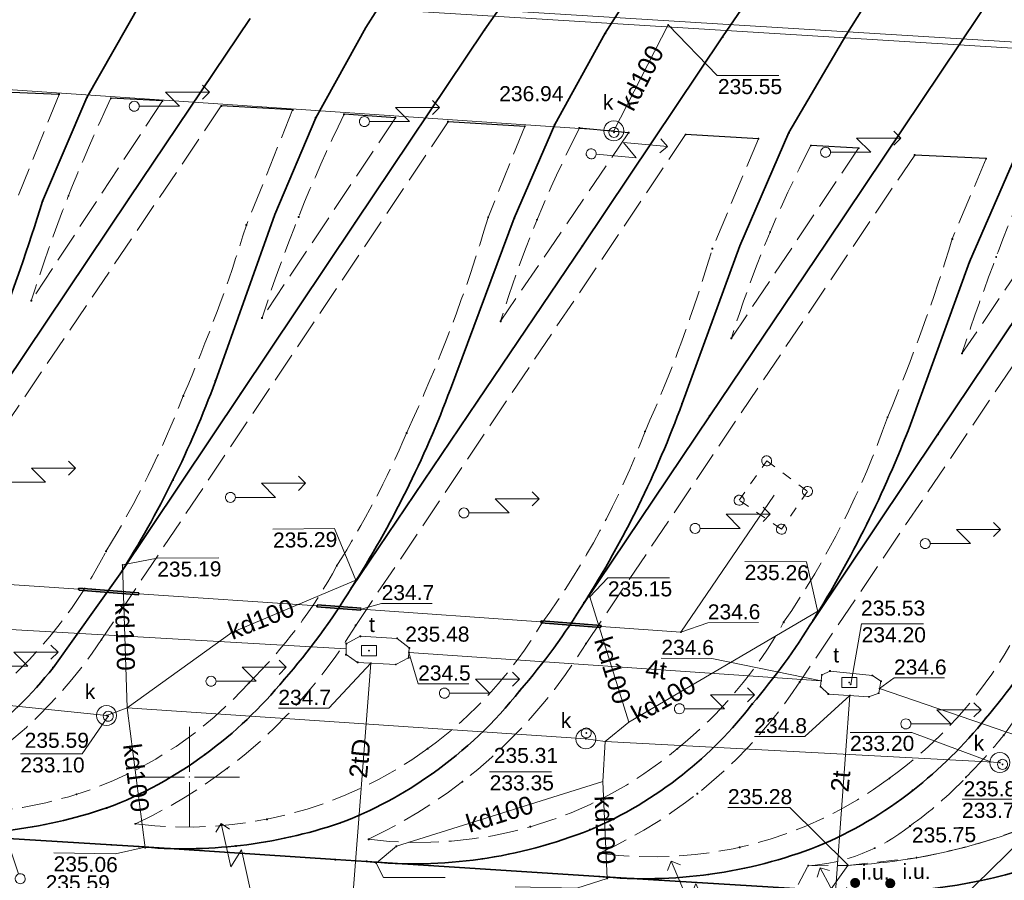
# Model space of a CAD drawing. Header units: metres. Extents: x 6603648 to 6604252, y 5739748 to 5740166.
# Tile 33 of 114: x 6603942 to 6603991, y 5739845 to 5739888. Entities that reach past the tile are written whole.
import ezdxf
from ezdxf.enums import TextEntityAlignment as Align

# ---------------------------------------------------------------- set-up
doc = ezdxf.new("R2010")
doc.units = ezdxf.units.M
doc.header["$PDSIZE"] = 0.75
for name, pattern in [('ARK_LIN', [50, 50, 0]), ('PRZER1-1', [1, 0.5, -0.5]), ('PRZER2-1', [1.5, 1, -0.5]), ('PRZER3-1', [2, 1.5, -0.5])]:
    doc.linetypes.add(name, pattern=pattern)
doc.layers.get('0').update_dxf_attribs({"linetype": 'CONTINUOUS'})
for name, color, linetype, lineweight, true_color in [('GSLKOU', 7, 'CONTINUOUS', 18, 0x0a0909), ('GSLKRW', 7, 'CONTINUOUS', 25, 0x0a0909), ('GSLTTR', 7, 'CONTINUOUS', 35, 0x0a0909), ('GSPPRB', 7, 'CONTINUOUS', 18, 0x0a0909), ('GSPWPS_O', 7, 'CONTINUOUS', 13, 0x0a0909), ('GSSINN', 7, 'CONTINUOUS', 18, 0x0a0909), ('GSSPDR', 7, 'CONTINUOUS', 18, 0x0a0909), ('GULENN', 1, 'CONTINUOUS', 18, 0xff0000), ('GULEOR', 1, 'CONTINUOUS', 35, 0xff0000), ('GULIPR', 7, 'CONTINUOUS', 18, 0x0a0909), ('GULKDP', 7, 'CONTINUOUS', 18, 0x803300), ('GULKDP_O', 7, 'CONTINUOUS', 18, 0x803300), ('GULTPR', 7, 'CONTINUOUS', 18, 0xff9100), ('GULTPR_O', 7, 'CONTINUOUS', 18, 0xff9100), ('GUPISL', 7, 'CONTINUOUS', 18, 0x0a0909), ('GUPKSD', 7, 'CONTINUOUS', 18, 0x803300), ('GUPKWZ', 7, 'CONTINUOUS', 18, 0x0a0909), ('GUPKWZ_O', 7, 'CONTINUOUS', 18, 0x0a0909), ('GUPTWZ', 7, 'CONTINUOUS', 18, 0x0a0909), ('GUPTWZ_O', 7, 'CONTINUOUS', 18, 0x0a0909), ('GUSIKP', 7, 'CONTINUOUS', 18, 0x0a0909), ('GUSISL', 7, 'CONTINUOUS', 18, 0x0a0909)]:
    doc.layers.add(name, color=color, linetype=linetype, lineweight=lineweight, true_color=true_color)
for name, color, linetype, true_color in [('GUPESH', 1, 'CONTINUOUS', 0xff0000), ('GUPESH_O', 1, 'CONTINUOUS', 0xff0000), ('GUPISH', 7, 'CONTINUOUS', 0x0a0909), ('GUPISH_O', 7, 'CONTINUOUS', 0x0a0909), ('GUPKSH', 7, 'CONTINUOUS', 0x803300), ('GUPKSH_O', 7, 'CONTINUOUS', 0x803300), ('GUPKUI', 7, 'CONTINUOUS', 0x0a0909), ('GUPKUI_O', 7, 'CONTINUOUS', 0x0a0909), ('GUPTSH', 7, 'CONTINUOUS', 0xff9100), ('GUPTSH_O', 7, 'CONTINUOUS', 0xff9100)]:
    doc.layers.add(name, color=color, linetype=linetype, true_color=true_color)
doc.layers.add('PKT_ARK', color=7, linetype='ARK_LIN', lineweight=18)
doc.styles.add('Arial', font='arial.ttf')

# ---------------------------------------------------------------- blocks, each defined once
blk = doc.blocks.new('GSPPRB0')
at = {"color": 0, "lineweight": 18}
blk.add_lwpolyline([(-0.007955, 0.0225), (0.007955, 0.0225), (0.0225, 0.007955), (0.0225, -0.007955), (0.007955, -0.0225), (-0.007955, -0.0225), (-0.0225, -0.007955), (-0.0225, 0.007955)], close=True, dxfattribs=at)
blk = doc.blocks.new('GUPISL1_5')
at = {"color": 0}
for points in [[(3.396745, 1.05234), (3.75, 0.7), (3.396745, 0.34766)], [(0.25, 0), (2.25, 0), (1.55, 0.7), (3.75, 0.7)]]:
    blk.add_lwpolyline(points, dxfattribs=at)
blk.add_lwpolyline([(0.25, 0), (0.241481, -0.064705), (0.216506, -0.125), (0.176777, -0.176777), (0.125, -0.216506), (0.064705, -0.241481), (0, -0.25), (-0.064705, -0.241481), (-0.125, -0.216506), (-0.176777, -0.176777), (-0.216506, -0.125), (-0.241481, -0.064705), (-0.25, 0), (-0.241481, 0.064705), (-0.216506, 0.125), (-0.176777, 0.176777), (-0.125, 0.216506), (-0.064705, 0.241481), (0, 0.25), (0.064705, 0.241481), (0.125, 0.216506), (0.176777, 0.176777), (0.216506, 0.125), (0.241481, 0.064705)], close=True, dxfattribs=at)
blk = doc.blocks.new('GUPESH1')
blk.add_hatch(color=0).paths.add_polyline_path([(0, 0.045), (-0.011647, 0.043467), (-0.0225, 0.038971), (-0.03182, 0.03182), (-0.038971, 0.0225), (-0.043467, 0.011647), (-0.045, 0), (-0.043467, -0.011647), (-0.038971, -0.0225), (-0.03182, -0.03182), (-0.0225, -0.038971), (-0.011647, -0.043467), (0, -0.045), (0.011647, -0.043467), (0.0225, -0.038971), (0.03182, -0.03182), (0.038971, -0.0225), (0.043467, -0.011647), (0.045, 0), (0.043467, 0.011647), (0.038971, 0.0225), (0.03182, 0.03182), (0.0225, 0.038971), (0.011647, 0.043467)])
blk = doc.blocks.new('GUPTSH1')
blk.add_hatch(color=0).paths.add_polyline_path([(0, 0.045), (-0.011647, 0.043467), (-0.0225, 0.038971), (-0.03182, 0.03182), (-0.038971, 0.0225), (-0.043467, 0.011647), (-0.045, 0), (-0.043467, -0.011647), (-0.038971, -0.0225), (-0.03182, -0.03182), (-0.0225, -0.038971), (-0.011647, -0.043467), (0, -0.045), (0.011647, -0.043467), (0.0225, -0.038971), (0.03182, -0.03182), (0.038971, -0.0225), (0.043467, -0.011647), (0.045, 0), (0.043467, 0.011647), (0.038971, 0.0225), (0.03182, 0.03182), (0.0225, 0.038971), (0.011647, 0.043467)])
blk = doc.blocks.new('GUPKSH1')
blk.add_hatch(color=0).paths.add_polyline_path([(0, 0.045), (-0.011647, 0.043467), (-0.0225, 0.038971), (-0.03182, 0.03182), (-0.038971, 0.0225), (-0.043467, 0.011647), (-0.045, 0), (-0.043467, -0.011647), (-0.038971, -0.0225), (-0.03182, -0.03182), (-0.0225, -0.038971), (-0.011647, -0.043467), (0, -0.045), (0.011647, -0.043467), (0.0225, -0.038971), (0.03182, -0.03182), (0.038971, -0.0225), (0.043467, -0.011647), (0.045, 0), (0.043467, 0.011647), (0.038971, 0.0225), (0.03182, 0.03182), (0.0225, 0.038971), (0.011647, 0.043467)])
blk = doc.blocks.new('GUPKWZ1_1')
at = {"color": 0}
blk.add_lwpolyline([(0.25, 0), (0.241481, -0.064705), (0.216506, -0.125), (0.176777, -0.176777), (0.125, -0.216506), (0.064705, -0.241481), (0, -0.25), (-0.064705, -0.241481), (-0.125, -0.216506), (-0.176777, -0.176777), (-0.216506, -0.125), (-0.241481, -0.064705), (-0.25, 0), (-0.241481, 0.064705), (-0.216506, 0.125), (-0.176777, 0.176777), (-0.125, 0.216506), (-0.064705, 0.241481), (0, 0.25), (0.064705, 0.241481), (0.125, 0.216506), (0.176777, 0.176777), (0.216506, 0.125), (0.241481, 0.064705)], close=True, dxfattribs=at)
blk = doc.blocks.new('GUPKSD1_1')
at = {"color": 0}
blk.add_lwpolyline([(0.5, 0), (0.482963, -0.12941), (0.433013, -0.25), (0.353553, -0.353553), (0.25, -0.433013), (0.12941, -0.482963), (0, -0.5), (-0.12941, -0.482963), (-0.25, -0.433013), (-0.353553, -0.353553), (-0.433013, -0.25), (-0.482963, -0.12941), (-0.5, 0), (-0.482963, 0.12941), (-0.433013, 0.25), (-0.353553, 0.353553), (-0.25, 0.433013), (-0.12941, 0.482963), (0, 0.5), (0.12941, 0.482963), (0.25, 0.433013), (0.353553, 0.353553), (0.433013, 0.25), (0.482963, 0.12941)], close=True, dxfattribs=at)
blk = doc.blocks.new('GUPTWZ1_3')
at = {"color": 0}
blk.add_lwpolyline([(0.375, -0.25), (-0.375, -0.25), (-0.375, 0.25), (0.375, 0.25)], close=True, dxfattribs=at)
blk = doc.blocks.new('GUPISH1')
blk.add_hatch(color=0).paths.add_polyline_path([(0, 0.045), (-0.011647, 0.043467), (-0.0225, 0.038971), (-0.03182, 0.03182), (-0.038971, 0.0225), (-0.043467, 0.011647), (-0.045, 0), (-0.043467, -0.011647), (-0.038971, -0.0225), (-0.03182, -0.03182), (-0.0225, -0.038971), (-0.011647, -0.043467), (0, -0.045), (0.011647, -0.043467), (0.0225, -0.038971), (0.03182, -0.03182), (0.038971, -0.0225), (0.043467, -0.011647), (0.045, 0), (0.043467, 0.011647), (0.038971, 0.0225), (0.03182, 0.03182), (0.0225, 0.038971), (0.011647, 0.043467)])
blk = doc.blocks.new('GUPKUI1')
blk.add_hatch(color=0).paths.add_polyline_path([(0, 0.25), (-0.064705, 0.241481), (-0.125, 0.216506), (-0.176777, 0.176777), (-0.216506, 0.125), (-0.241481, 0.064705), (-0.25, 0), (-0.241481, -0.064705), (-0.216506, -0.125), (-0.176777, -0.176777), (-0.125, -0.216506), (-0.064705, -0.241481), (0, -0.25), (0.064705, -0.241481), (0.125, -0.216506), (0.176777, -0.176777), (0.216506, -0.125), (0.241481, -0.064705), (0.25, 0), (0.241481, 0.064705), (0.216506, 0.125), (0.176777, 0.176777), (0.125, 0.216506), (0.064705, 0.241481)])
blk = doc.blocks.new('GUSISL2_1')
at = {"color": 0}
blk.add_lwpolyline([(0.25, 0), (0.241481, -0.064705), (0.216506, -0.125), (0.176777, -0.176777), (0.125, -0.216506), (0.064705, -0.241481), (0, -0.25), (-0.064705, -0.241481), (-0.125, -0.216506), (-0.176777, -0.176777), (-0.216506, -0.125), (-0.241481, -0.064705), (-0.25, 0), (-0.241481, 0.064705), (-0.216506, 0.125), (-0.176777, 0.176777), (-0.125, 0.216506), (-0.064705, 0.241481), (0, 0.25), (0.064705, 0.241481), (0.125, 0.216506), (0.176777, 0.176777), (0.216506, 0.125), (0.241481, 0.064705)], close=True, dxfattribs=at)
blk = doc.blocks.new('ASS_SYM', base_point=(826.5, 303.25))
at = {"layer": 'PKT_ARK'}
for p, q in [((826.5, 303.5), (826.5, 305.75)), ((826.25, 303.25), (824, 303.25)), ((826.5, 303), (826.5, 300.75)), ((826.75, 303.25), (829, 303.25))]:
    blk.add_line(p, q, dxfattribs=at)
blk.add_point((826.5, 303.25), dxfattribs=at)
blk.add_point((826.5, 303.25), dxfattribs=at)

msp = doc.modelspace()

# ---------------------------------------------------------------- linework, layer by layer
at = {"layer": 'GSLKOU', "color": 18, "linetype": 'PRZER3-1', "lineweight": 18, "true_color": 0x0a0909}
for points in [[(6603943.5, 5739884.035), (6603941.481, 5739879.003)], [(6603948.658, 5739883.708), (6603942.116, 5739873.745)], [(6603951.593, 5739883.457), (6603934.284, 5739857.845)], [(6603955.148, 5739883.258), (6603952.843, 5739877.521)], [(6603962.902, 5739882.673), (6603945.616, 5739856.852)], [(6603960.277, 5739882.871), (6603953.626, 5739872.885)], [(6603966.727, 5739882.44), (6603964.898, 5739877.902)], [(6603974.747, 5739882.031), (6603958.295, 5739857.556)], [(6603971.905, 5739882.124), (6603965.522, 5739872.724)], [(6603978.382, 5739881.823), (6603976.081, 5739876.346)], [(6603983.373, 5739881.353), (6603977.031, 5739871.874)], [(6603986.17, 5739881.009), (6603969.785, 5739856.656)], [(6603989.734, 5739880.831), (6603988.044, 5739876.826)], [(6603997.735, 5739880.391), (6603980.436, 5739854.739)], [(6603994.872, 5739880.483), (6603988.529, 5739871.114)], [(6603990.611, 5739852.082), (6603996.563, 5739860.523)]]:
    msp.add_lwpolyline(points, dxfattribs=at)
for points in [[(6603946.085, 5739883.837, 0.034423), (6603942.116, 5739873.745)], [(6603957.713, 5739883.039, 0.035336), (6603953.626, 5739872.885)], [(6603969.449, 5739882.354, 0.043429), (6603965.522, 5739872.724)], [(6603980.999, 5739881.486, 0.045463), (6603977.031, 5739871.874)], [(6603992.368, 5739881.173, 0.023306), (6603988.529, 5739871.114)], [(6603964.898, 5739877.902, -0.03727), (6603960.833, 5739867.149)], [(6603952.843, 5739877.521, -0.027606), (6603949.693, 5739868.996)], [(6603988.044, 5739876.826, -0.027265), (6603984.812, 5739867.929)], [(6603976.081, 5739876.346, -0.033425), (6603972.724, 5739867.227)], [(6603949.693, 5739868.996, -0.047039), (6603945.838, 5739861.247)], [(6603984.812, 5739867.929, -0.067089), (6603979.636, 5739857.713)], [(6603960.833, 5739867.149, -0.040184), (6603957.355, 5739860.538)], [(6603972.724, 5739867.227, -0.068574), (6603967.574, 5739857.672)], [(6603945.838, 5739861.247, -0.083497), (6603941.339, 5739855.175)], [(6603957.355, 5739860.538, -0.073931), (6603952.961, 5739854.678)], [(6603967.574, 5739857.672, -0.10331), (6603961.889, 5739851.416)], [(6603979.636, 5739857.713, -0.095889), (6603974.332, 5739851.406)], [(6603947.311, 5739847.663, 0.148842), (6603958.295, 5739857.556)], [(6603935.693, 5739848.421, 0.141911), (6603945.616, 5739856.852)], [(6603958.939, 5739846.896, 0.146117), (6603969.785, 5739856.656)], [(6603990.922, 5739856.559, -0.105244), (6603984.913, 5739849.937)], [(6603952.961, 5739854.678, -0.250532), (6603935.693, 5739848.421)], [(6603970.435, 5739846.197, 0.142331), (6603980.436, 5739854.739)], [(6603990.611, 5739852.082, -0.02652), (6603988.723, 5739849.984)], [(6603961.889, 5739851.416, -0.1915), (6603947.311, 5739847.663)], [(6603974.332, 5739851.406, -0.208497), (6603958.939, 5739846.896)], [(6603984.913, 5739849.937, -0.196795), (6603970.435, 5739846.197)], [(6603988.723, 5739849.984, -0.049433), (6603985.931, 5739847.557)], [(6603985.931, 5739847.557, -0.152487), (6603980.86, 5739845.575)]]:
    msp.add_lwpolyline(points, format="xyb", dxfattribs=at)
at = {"layer": 'GSLKRW', "color": 18, "linetype": 'Continuous', "lineweight": 25, "true_color": 0x0a0909}
for points in [[(6603943.5, 5739884.035), (6603939.956, 5739884.174)], [(6603948.658, 5739883.708), (6603946.085, 5739883.837)], [(6603955.148, 5739883.258), (6603951.593, 5739883.457)], [(6603960.277, 5739882.871), (6603957.713, 5739883.039)], [(6603966.727, 5739882.44), (6603962.902, 5739882.673)], [(6603971.905, 5739882.124), (6603969.449, 5739882.354)], [(6603978.382, 5739881.823), (6603974.747, 5739882.031)], [(6603983.373, 5739881.353), (6603980.999, 5739881.486)], [(6603989.734, 5739880.831), (6603986.17, 5739881.009)]]:
    msp.add_lwpolyline(points, dxfattribs=at)
at = {"layer": 'GSLTTR', "color": 18, "linetype": 'Continuous', "lineweight": 35, "true_color": 0x0a0909}
for points in [[(6603964.72, 5739887.25), (6603966.609, 5739889.967), (6604001.038, 5739941.039), (6604044.26, 5740006.032), (6604051.889, 5740017.378), (6604055.89, 5740023.373), (6604062.281, 5740032.682, -0.002321), (6604063.911, 5740035.234, -0.024136), (6604065.532, 5740037.721, -0.03274), (6604067.407, 5740040.065, -0.031091), (6604069.191, 5740041.816, -0.024216), (6604071.113, 5740043.289, -0.059746), (6604074.535, 5740045.276, -0.029403), (6604077.425, 5740046.219, -0.047672), (6604083.207, 5740047.101)], [(6603976.59, 5739886.9), (6603978.848, 5739890.212), (6604009.392, 5739935.802), (6604054.833, 5740003.924), (6604063.339, 5740016.555), (6604067.132, 5740022.239), (6604071.127, 5740028.188), (6604073.684, 5740032.048, -0.022938), (6604076.054, 5740035.949, -0.033101), (6604078.084, 5740038.754, -0.033472), (6604080.075, 5740040.898, -0.043637), (6604082.71, 5740043.02, -0.057), (6604085.737, 5740044.68, -0.035366), (6604088.432, 5740045.499, -0.04795), (6604095.449, 5740046.202)], [(6603988.42, 5739886.55), (6603991.303, 5739890.865), (6604023.837, 5739939.292), (6604065.917, 5740002.624), (6604072.534, 5740012.685), (6604076.612, 5740018.821), (6604082.389, 5740027.166), (6604086.231, 5740032.934, -0.030294), (6604088.794, 5740036.545, -0.037312), (6604091.718, 5740039.765, -0.041144), (6604094.299, 5740041.943, -0.051603), (6604097.708, 5740043.908, -0.122064), (6604106.259, 5740045.477)], [(6603958.8, 5739887.37), (6603960.425, 5739889.951), (6603996.758, 5739943.954), (6604038.404, 5740006.399), (6604040.452, 5740009.505, 0.0137), (6604041.861, 5740012.114, 0.014031), (6604043.396, 5740015.426, 0.020846), (6604046.713, 5740024.479), (6604048, 5740027.786), (6604049.191, 5740030.422), (6604050.518, 5740033.14)], [(6603970.74, 5739887.08), (6603972.666, 5739890.134), (6604005.053, 5739938.378), (6604049.339, 5740004.697), (6604050.377, 5740006.308, 0.01378), (6604051.341, 5740007.959, 0.00775), (6604052.335, 5740009.923, 0.012401), (6604053.434, 5740012.287, -0.000983), (6604057, 5740021.44), (6604058.879, 5740025.9), (6604060.422, 5740029.095), (6604062.281, 5740032.682)], [(6603982.73, 5739886.97), (6603984.434, 5739889.683), (6604016.617, 5739937.575), (6604060.463, 5740003.482), (6604062.185, 5740006.207, 0.017576), (6604063.682, 5740008.664, 0.01147), (6604065.03, 5740011.276, 0.014895), (6604066.629, 5740014.829, 0.009222), (6604068.89, 5740020.862), (6604070.134, 5740024.116), (6604071.254, 5740026.802), (6604072.293, 5740029.012), (6604073.684, 5740032.048)], [(6603947.54, 5739888.54), (6603944.89, 5739883.88), (6603942.68, 5739878.71, -0.03547), (6603937.48, 5739865.37), (6603934.86, 5739860.71, -0.039206), (6603931.71, 5739856.51, -0.05499), (6603928.19, 5739853.06, -0.068432), (6603923.79, 5739850.36, -0.129582), (6603912.45, 5739848.85)], [(6603958.8, 5739887.37), (6603956.3, 5739882.87), (6603954.26, 5739878.04), (6603951.3, 5739869.74, -0.052984), (6603946.55, 5739860.13), (6603943.2, 5739855.45, -0.066909), (6603939.54, 5739851.89, -0.061477), (6603935.29, 5739849.51, -0.113204), (6603924.31, 5739848.03)], [(6603970.74, 5739887.08), (6603968.22, 5739882.53), (6603966.2, 5739877.86), (6603963.02, 5739869.34, -0.052177), (6603958.08, 5739859.43, -0.045506), (6603954.72, 5739854.86, -0.064019), (6603950.8, 5739851.14, -0.072445), (6603945.88, 5739848.46, -0.104289), (6603935.8, 5739847.25)], [(6603982.73, 5739886.97), (6603979.9, 5739882.13), (6603977.45, 5739876.48), (6603974.57, 5739868.62, -0.054488), (6603969.68, 5739858.69, -0.042956), (6603966.48, 5739854.31, -0.072034), (6603962.1, 5739850.16, -0.067942), (6603957.49, 5739847.7, -0.105808), (6603947.48, 5739846.53)], [(6603994.14, 5739886.13), (6603991.19, 5739880.96), (6603988.91, 5739875.69), (6603985.96, 5739867.58, -0.048006), (6603981.1, 5739857.81, -0.038227), (6603978.07, 5739853.64, -0.061611), (6603974.59, 5739850.11, -0.066981), (6603969.98, 5739847.37, -0.121189), (6603958.84, 5739845.79)], [(6604005.45, 5739884.82), (6604002.72, 5739879.97), (6604000.22, 5739874.18), (6603997.56, 5739866.96, -0.053407), (6603992.75, 5739857.16, -0.042341), (6603989.7, 5739852.92, -0.059951), (6603986.07, 5739849.33, -0.068805), (6603981.34, 5739846.55, -0.117709), (6603970.44, 5739845.04)], [(6604017.25, 5739884.72), (6604015.44, 5739881), (6604013.95, 5739877.24, -0.013943), (6604011.35, 5739870.02, -0.060873), (6604005.83, 5739858.77, -0.014742), (6604003.21, 5739854.8, -0.060081), (6604000.24, 5739850.84, -0.057587), (6603996.43, 5739847.71, -0.067372), (6603991.29, 5739845.29, -0.092098), (6603981.55, 5739844.35)], [(6604024.56, 5739868.46), (6604022.56, 5739865.46), (6604020.61, 5739862.55), (6604018.63, 5739859.58), (6604015.36, 5739854.7, -0.041295), (6604012.79, 5739851.51, -0.036849), (6604010.05, 5739849.03, -0.047939), (6604005.93, 5739846.42, -0.046916), (6604001.38, 5739844.64, -0.096954), (6603991.49, 5739843.78), (6603981.55, 5739844.35), (6603970.44, 5739845.04), (6603958.84, 5739845.79), (6603957.28, 5739845.88), (6603947.48, 5739846.53), (6603946.11, 5739846.62), (6603935.8, 5739847.25)]]:
    msp.add_lwpolyline(points, format="xyb", dxfattribs=at)
for points in [[(6603953.04, 5739887.82), (6603946.98, 5739878.83), (6603940.79, 5739869.6), (6603934.86, 5739860.71)], [(6603964.72, 5739887.25), (6603958.25, 5739877.62), (6603952.56, 5739869.12), (6603946.55, 5739860.13)], [(6603976.59, 5739886.9), (6603969.6, 5739876.48), (6603964.37, 5739868.73), (6603958.08, 5739859.43)], [(6603988.42, 5739886.55), (6603981.79, 5739876.67), (6603975.95, 5739868.01), (6603969.68, 5739858.69)], [(6603999.06, 5739884.56), (6603992.99, 5739875.54), (6603987.33, 5739867.09), (6603981.1, 5739857.81)]]:
    msp.add_lwpolyline(points, dxfattribs=at)
at = {"layer": 'GSSINN', "color": 18, "linetype": 'PRZER2-1', "lineweight": 18, "true_color": 0x0a0909}
msp.add_lwpolyline([(6604036.763, 5739882.923), (6604026.271, 5739868.91), (6604023.486, 5739864.663), (6604020.486, 5739859.632), (6604017.284, 5739852.247, -0.334528), (6603995.779, 5739838.273), (6603977.504, 5739839.367), (6603980.86, 5739845.575), (6603982.83, 5739845.595), (6603986.263, 5739845.974, 0.045434), (6603991.396, 5739847.377, 0.140961), (6604001.278, 5739854.366), (6604004.019, 5739858.342), (6604007.547, 5739864.424), (6604009.657, 5739869.457), (6604013.458, 5739879.426)], format="xyb", dxfattribs=at)
at = {"layer": 'GSSPDR', "color": 18, "linetype": 'Continuous', "lineweight": 18, "true_color": 0x0a0909}
msp.add_lwpolyline([(6603883.895, 5739893.103), (6603918.188, 5739890.849), (6604012.115, 5739885.04), (6604014.514, 5739884.891), (6604014.561, 5739885.204), (6604012.299, 5739885.344), (6603918.212, 5739891.14), (6603884.06, 5739893.356)], dxfattribs=at)
at = {"layer": 'GULENN', "color": 1, "linetype": 'Continuous', "lineweight": 18, "true_color": 0xff0000}
for points in [[(6603979.158, 5739864.057), (6603974.515, 5739857.221), (6603970.528, 5739857.511)], [(6603944.485, 5739859.369), (6603935.812, 5739859.946)], [(6603956.365, 5739858.527), (6603947.481, 5739859.139)], [(6603967.533, 5739857.741), (6603958.559, 5739858.361)]]:
    msp.add_lwpolyline(points, dxfattribs=at)
at = {"layer": 'GULEOR', "color": 1, "linetype": 'Continuous', "lineweight": 35, "true_color": 0xff0000}
for points in [[(6603947.477, 5739859.09), (6603944.482, 5739859.32)], [(6603944.489, 5739859.419), (6603947.484, 5739859.189)], [(6603958.562, 5739858.411), (6603956.369, 5739858.577)], [(6603956.361, 5739858.477), (6603958.555, 5739858.311)], [(6603970.524, 5739857.461), (6603967.529, 5739857.691)], [(6603967.537, 5739857.791), (6603970.532, 5739857.561)]]:
    msp.add_lwpolyline(points, dxfattribs=at)
at = {"layer": 'GULIPR', "color": 18, "linetype": 'Continuous', "lineweight": 18, "true_color": 0x0a0909}
msp.add_lwpolyline([(6603981.915, 5739844.316), (6603982.83, 5739845.595, 0.111357), (6603994.865, 5739848.937, 0.283134), (6604004.413, 5739860.105), (6604004.605, 5739860.274), (6604004.812, 5739860.102), (6604006.035, 5739859.053), (6604007.553, 5739857.825), (6604007.778, 5739857.638), (6604008.008, 5739857.527), (6604016, 5739859.78), (6604016.179, 5739859.956), (6604016.417, 5739859.87), (6604020.869, 5739859.063), (6604021.139, 5739859.005), (6604021.265, 5739859.231), (6604023.379, 5739863.011), (6604027.93, 5739869.504), (6604026.2, 5739870.989)], format="xyb", dxfattribs=at)
at = {"layer": 'GULKDP', "color": 36, "linetype": 'Continuous', "lineweight": 18, "true_color": 0x803300}
for points in [[(6603990.419, 5739850.718), (6603970.741, 5739851.771), (6603969.771, 5739851.904), (6603946.905, 5739853.447), (6603945.872, 5739853.066), (6603933.785, 5739854.314), (6603912.107, 5739855.46), (6603897.847, 5739856.128), (6603898.732, 5739857.042), (6603897.847, 5739856.128), (6603875, 5739857.198), (6603834.465, 5739859.186), (6603804.951, 5739878.959), (6603779.971, 5739895.121), (6603766.206, 5739905.698), (6603764.477, 5739907.103)], [(6603971.163, 5739882.219), (6603930.689, 5739884.968), (6603885.357, 5739889.021)], [(6603971.163, 5739882.219), (6603973.877, 5739887.494)], [(6603946.672, 5739860.573), (6603946.905, 5739853.447)], [(6603958.3, 5739859.806), (6603952.11, 5739857.212), (6603946.905, 5739853.447)], [(6603971.914, 5739852.738), (6603969.969, 5739858.98)], [(6603970.741, 5739851.771), (6603971.914, 5739852.738), (6603981.296, 5739858.227)], [(6603947.795, 5739846.473), (6603946.905, 5739853.447)], [(6603970.841, 5739844.944), (6603970.614, 5739849.771), (6603970.741, 5739851.771)], [(6603959.313, 5739845.704), (6603960.326, 5739846.544), (6603970.614, 5739849.771)], [(6603983.783, 5739839.322), (6603994.626, 5739849.922)]]:
    msp.add_lwpolyline(points, dxfattribs=at)
at = {"layer": 'GULTPR', "color": 30, "linetype": 'Continuous', "lineweight": 18, "true_color": 0xff9100}
for points in [[(6603937.307, 5739857.573), (6603957.82, 5739856.383)], [(6603960.952, 5739856.21), (6603981.509, 5739854.8)], [(6603959.053, 5739855.679), (6603958.13, 5739843.829)], [(6603984.42, 5739854.406), (6604001.143, 5739848.675)], [(6603982.938, 5739854.065), (6603982.077, 5739842.239)]]:
    msp.add_lwpolyline(points, dxfattribs=at)
at = {"layer": 'GUPESH_O', "color": 1, "linetype": 'Continuous', "lineweight": 13, "true_color": 0xff0000, "flags": 128}
for points in [[(6603958.559, 5739858.361), (6603959.588, 5739858.645), (6603962.108, 5739858.645)], [(6603974.515, 5739857.221), (6603975.857, 5739857.682), (6603978.377, 5739857.695)]]:
    msp.add_lwpolyline(points, dxfattribs=at)
at = {"layer": 'GUPISH_O', "color": 18, "linetype": 'Continuous', "lineweight": 13, "true_color": 0x0a0909, "flags": 128}
msp.add_lwpolyline([(6603982.822, 5739845.645), (6603979.938, 5739848.473), (6603976.858, 5739848.473)], dxfattribs=at)
at = {"layer": 'GUPKSH_O', "color": 36, "linetype": 'Continuous', "lineweight": 13, "true_color": 0x803300, "flags": 128}
for points in [[(6603976.316, 5739884.969), (6603973.877, 5739887.494)], [(6603976.316, 5739884.969), (6603979.396, 5739884.969)], [(6603958.3, 5739859.806), (6603957.245, 5739862.39), (6603954.165, 5739862.356)], [(6603946.672, 5739860.573), (6603948.392, 5739860.903), (6603951.472, 5739860.928)], [(6603981.359, 5739858.148), (6603980.776, 5739860.729), (6603977.696, 5739860.748)], [(6603969.969, 5739858.98), (6603970.871, 5739859.927), (6603973.951, 5739859.927)], [(6603945.953, 5739853.027), (6603944.654, 5739851.149), (6603941.574, 5739851.149)], [(6603990, 5739850.74), (6603986.028, 5739852.225), (6603982.948, 5739852.225)], [(6603964.975, 5739850.254), (6603968.055, 5739850.254)], [(6603991.611, 5739848.887), (6603991.611, 5739848.887), (6603988.531, 5739848.887)], [(6603947.791, 5739846.503), (6603946.316, 5739846.176), (6603943.236, 5739846.222)], [(6603959.313, 5739845.704), (6603959.68, 5739844.992), (6603962.76, 5739844.989)], [(6603970.841, 5739844.944), (6603969.318, 5739844.457), (6603966.239, 5739844.516)]]:
    msp.add_lwpolyline(points, dxfattribs=at)
at = {"layer": 'GUPTSH_O', "color": 30, "linetype": 'Continuous', "lineweight": 13, "true_color": 0xff9100, "flags": 128}
for points in [[(6603982.979, 5739854.62), (6603983.526, 5739857.636), (6603986.606, 5739857.636)], [(6603960.952, 5739856.21), (6603961.409, 5739854.639), (6603963.929, 5739854.639)], [(6603959.053, 5739855.679), (6603956.957, 5739853.424), (6603954.437, 5739853.424)], [(6603981.509, 5739854.8), (6603976.054, 5739855.909), (6603973.534, 5739855.921)], [(6603984.42, 5739854.406), (6603985.141, 5739854.938), (6603987.661, 5739854.938)], [(6603982.938, 5739854.065), (6603980.694, 5739852.014), (6603978.174, 5739852.019)]]:
    msp.add_lwpolyline(points, dxfattribs=at)
at = {"layer": 'GUSIKP', "color": 30, "linetype": 'Continuous', "lineweight": 18, "true_color": 0xff9100}
for points in [[(6603957.827, 5739856.643), (6603958.52, 5739857.015), (6603960.363, 5739856.912), (6603960.968, 5739856.437), (6603960.932, 5739855.943), (6603960.295, 5739855.609), (6603958.39, 5739855.716), (6603957.812, 5739856.104)], [(6603981.539, 5739855.091), (6603981.952, 5739855.282), (6603984.06, 5739855.061), (6603984.486, 5739854.77), (6603984.378, 5739854.178), (6603983.891, 5739853.998), (6603981.864, 5739854.136), (6603981.474, 5739854.505)]]:
    msp.add_lwpolyline(points, close=True, dxfattribs=at)
at = {"layer": 'GUSISL', "color": 18, "linetype": 'PRZER1-1', "lineweight": 18, "true_color": 0x0a0909}
msp.add_lwpolyline([(6603977.415, 5739863.799), (6603978.789, 5739865.76), (6603980.828, 5739864.239), (6603979.527, 5739862.355)], close=True, dxfattribs=at)

# ---------------------------------------------------------------- block references
at = {"layer": 'GSPPRB', "color": 18, "linetype": 'Continuous', "lineweight": 18, "true_color": 0x0a0909, "rotation": 90}
for p in [(6603958.8, 5739887.37), (6603964.72, 5739887.25), (6603970.74, 5739887.08), (6603976.59, 5739886.9), (6603982.73, 5739886.97), (6603988.42, 5739886.55), (6603943.5, 5739884.035), (6603944.89, 5739883.88), (6603946.085, 5739883.837), (6603948.658, 5739883.708), (6603951.593, 5739883.457), (6603955.148, 5739883.258), (6603956.3, 5739882.87), (6603957.713, 5739883.039), (6603960.277, 5739882.871), (6603962.902, 5739882.673), (6603966.727, 5739882.44), (6603968.22, 5739882.53), (6603969.449, 5739882.354), (6603971.905, 5739882.124), (6603979.9, 5739882.13), (6603974.747, 5739882.031), (6603978.382, 5739881.823), (6603980.999, 5739881.486), (6603983.373, 5739881.353), (6603986.17, 5739881.009), (6603989.734, 5739880.831), (6603942.68, 5739878.71), (6603943.972, 5739878.973), (6603946.98, 5739878.83), (6603954.26, 5739878.04), (6603955.445, 5739877.923), (6603964.898, 5739877.902), (6603966.2, 5739877.86), (6603967.341, 5739877.781), (6603952.843, 5739877.521), (6603958.25, 5739877.62), (6603978.965, 5739877.174), (6603988.044, 5739876.826), (6603969.6, 5739876.48), (6603976.081, 5739876.346), (6603977.45, 5739876.48), (6603981.79, 5739876.67), (6603990.233, 5739875.93), (6603988.91, 5739875.69), (6603942.116, 5739873.745), (6603953.626, 5739872.885), (6603965.522, 5739872.724), (6603977.031, 5739871.874), (6603988.529, 5739871.114), (6603951.3, 5739869.74), (6603949.693, 5739868.996), (6603952.56, 5739869.12), (6603963.02, 5739869.34), (6603964.37, 5739868.73), (6603974.57, 5739868.62), (6603975.95, 5739868.01), (6603984.812, 5739867.929), (6603985.96, 5739867.58), (6603960.833, 5739867.149), (6603972.724, 5739867.227), (6603987.33, 5739867.09), (6603949.18, 5739864.81), (6603960.68, 5739864), (6603972.37, 5739863.47), (6603983.81, 5739862.67), (6603945.838, 5739861.247), (6603957.355, 5739860.538), (6603946.55, 5739860.13), (6603944.485, 5739859.369), (6603947.481, 5739859.139), (6603958.08, 5739859.43), (6603969.68, 5739858.69), (6603956.365, 5739858.527), (6603967.533, 5739857.741), (6603967.574, 5739857.672), (6603979.636, 5739857.713), (6603981.1, 5739857.81), (6603952.11, 5739857.212), (6603958.295, 5739857.556), (6603970.528, 5739857.511), (6603945.616, 5739856.852), (6603957.827, 5739856.643), (6603958.52, 5739857.015), (6603960.363, 5739856.912), (6603969.785, 5739856.656), (6603957.812, 5739856.104), (6603960.968, 5739856.437), (6603958.39, 5739855.716), (6603960.295, 5739855.609), (6603960.932, 5739855.943), (6603943.2, 5739855.45), (6603981.952, 5739855.282), (6603952.961, 5739854.678), (6603954.72, 5739854.86), (6603980.436, 5739854.739), (6603981.539, 5739855.091), (6603984.06, 5739855.061), (6603984.486, 5739854.77), (6603966.48, 5739854.31), (6603981.474, 5739854.505), (6603981.864, 5739854.136), (6603984.378, 5739854.178), (6603978.07, 5739853.64), (6603983.891, 5739853.998), (6603989.7, 5739852.92), (6603990.611, 5739852.082), (6603961.889, 5739851.416), (6603974.332, 5739851.406), (6603950.8, 5739851.14), (6603951.887, 5739850.426), (6603962.1, 5739850.16), (6603963.622, 5739849.771), (6603974.59, 5739850.11), (6603984.913, 5739849.937), (6603988.723, 5739849.984), (6603986.07, 5739849.33), (6603944.371, 5739849.135), (6603975.337, 5739849.175), (6603945.88, 5739848.46), (6603953.868, 5739847.895), (6603947.311, 5739847.663), (6603957.49, 5739847.7), (6603967.008, 5739847.518), (6603969.98, 5739847.37), (6603985.931, 5739847.557), (6603958.939, 5739846.896), (6603946.11, 5739846.62), (6603947.48, 5739846.53), (6603952.32, 5739846.56), (6603960.326, 5739846.544), (6603977.441, 5739846.497), (6603981.34, 5739846.55), (6603984.173, 5739846.452), (6603957.28, 5739845.88), (6603958.84, 5739845.79), (6603964.61, 5739845.92), (6603970.435, 5739846.197), (6603986.263, 5739845.974), (6603980.86, 5739845.575), (6603982.83, 5739845.595), (6603970.44, 5739845.04), (6603975.88, 5739845.14)]:
    msp.add_blockref('GSPPRB0', p, dxfattribs=at)
at = {"layer": 'GUPESH', "color": 1, "linetype": 'Continuous', "lineweight": 5, "true_color": 0xff0000, "rotation": 90}
for p in [(6603958.559, 5739858.361), (6603974.515, 5739857.221)]:
    msp.add_blockref('GUPESH1', p, dxfattribs=at)
at = {"layer": 'GUPISH', "color": 18, "linetype": 'Continuous', "lineweight": 5, "true_color": 0x0a0909, "rotation": 90}
for p in [(6603986.263, 5739845.974), (6603982.83, 5739845.595)]:
    msp.add_blockref('GUPISH1', p, dxfattribs=at)
at = {"layer": 'GUPISL', "color": 18, "linetype": 'Continuous', "lineweight": 18, "true_color": 0x0a0909}
for p, rotation in [((6603947.253, 5739883.44), 359.9999974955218), ((6603958.731, 5739882.68), 359.9999974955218), ((6603970.04, 5739881.07), 354.8992190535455), ((6603981.726, 5739881.15), 359.9999974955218), ((6603940.577, 5739864.702), 359.9999974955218), ((6603952.045, 5739863.942), 359.9999974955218), ((6603963.693, 5739863.165), 359.9999974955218), ((6603975.221, 5739862.396), 359.9999974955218), ((6603986.699, 5739861.636), 359.9999974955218), ((6603939.702, 5739855.523), 359.9999974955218), ((6603951.079, 5739854.771), 359.9999974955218), ((6603962.72, 5739854.18), 359.9999974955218), ((6603974.44, 5739853.4), 359.9999974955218), ((6603985.73, 5739852.65), 359.9999974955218), ((6603941.565, 5739844.928), 108.6791093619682), ((6603953.092, 5739844.169), 102.6859462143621), ((6603976.148, 5739842.63), 113.2289988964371), ((6603983.842, 5739842.504), 118.24265827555)]:
    msp.add_blockref('GUPISL1_5', p, dxfattribs=dict(at, rotation=rotation))
at = {"layer": 'GUPKSD', "color": 36, "linetype": 'Continuous', "lineweight": 18, "true_color": 0x803300, "rotation": 90}
for p in [(6603971.163, 5739882.219), (6603945.872, 5739853.066), (6603969.771, 5739851.904), (6603990.419, 5739850.718)]:
    msp.add_blockref('GUPKSD1_1', p, dxfattribs=at)
at = {"layer": 'GUPKSH', "color": 36, "linetype": 'Continuous', "lineweight": 5, "true_color": 0x803300, "rotation": 90}
for p in [(6603973.877, 5739887.494), (6603971.174, 5739882.139), (6603946.672, 5739860.573), (6603958.3, 5739859.806), (6603969.969, 5739858.98), (6603981.296, 5739858.227), (6603952.11, 5739857.212), (6603945.872, 5739853.066), (6603945.953, 5739853.027), (6603969.795, 5739852.195), (6603969.771, 5739851.904), (6603990.419, 5739850.718), (6603990.419, 5739850.718), (6603990.55, 5739850.631), (6603947.795, 5739846.473), (6603959.313, 5739845.704), (6603970.841, 5739844.944)]:
    msp.add_blockref('GUPKSH1', p, dxfattribs=at)
at = {"layer": 'GUPKUI', "color": 18, "linetype": 'Continuous', "lineweight": 5, "true_color": 0x0a0909, "rotation": 90}
for p in [(6603983.201, 5739844.72), (6603984.952, 5739844.697)]:
    msp.add_blockref('GUPKUI1', p, dxfattribs=at)
at = {"layer": 'GUPKWZ', "color": 18, "linetype": 'Continuous', "lineweight": 18, "true_color": 0x0a0909, "rotation": 90}
for p in [(6603971.174, 5739882.139), (6603945.953, 5739853.027), (6603969.795, 5739852.195), (6603990.55, 5739850.631)]:
    msp.add_blockref('GUPKWZ1_1', p, dxfattribs=at)
at = {"layer": 'GUPTSH', "color": 30, "linetype": 'Continuous', "lineweight": 5, "true_color": 0xff9100, "rotation": 90}
for p in [(6603958.96, 5739856.299), (6603960.952, 5739856.21), (6603959.053, 5739855.679), (6603981.509, 5739854.8), (6603982.907, 5739854.708), (6603982.979, 5739854.62), (6603984.42, 5739854.406), (6603982.938, 5739854.065)]:
    msp.add_blockref('GUPTSH1', p, dxfattribs=at)
at = {"layer": 'GUPTWZ', "color": 18, "linetype": 'Continuous', "lineweight": 18, "true_color": 0x0a0909, "rotation": 359.9999974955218}
for p in [(6603958.96, 5739856.299), (6603982.907, 5739854.708)]:
    msp.add_blockref('GUPTWZ1_3', p, dxfattribs=at)
at = {"layer": 'GUSISL', "color": 18, "linetype": 'Continuous', "lineweight": 18, "true_color": 0x0a0909}
for p, rotation in [((6603978.789, 5739865.76), 9.132613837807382), ((6603980.828, 5739864.239), 279.3349366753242), ((6603977.415, 5739863.799), 54.96822677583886), ((6603977.415, 5739863.799), 145.6335895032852), ((6603977.415, 5739863.799), 100.300908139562), ((6603979.527, 5739862.355), 190.5032309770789)]:
    msp.add_blockref('GUSISL2_1', p, dxfattribs=dict(at, rotation=rotation))
at = {"layer": 'PKT_ARK', "linetype": 'Continuous'}
msp.add_blockref('ASS_SYM', (6603950, 5739850), dxfattribs=at)

# ---------------------------------------------------------------- texts
at = {"layer": 'GSPWPS_O', "color": 18, "linetype": 'Continuous', "lineweight": 0, "true_color": 0x0a0909, "style": 'Arial'}
msp.add_text('235.75', height=0.75, rotation=0.5891, dxfattribs=at).set_placement((6603986.035, 5739846.725))
at = {"layer": 'GULKDP_O', "color": 36, "linetype": 'Continuous', "lineweight": 0, "true_color": 0x803300, "style": 'Arial'}
for rotation, p in [(62.7699, (6603972.92, 5739884.651)), (271.8739, (6603946.339, 5739856.995)), (21.5953, (6603953.736, 5739857.459)), (287.312, (6603970.682, 5739855.188)), (29.1826, (6603973.858, 5739853.493)), (277.2751, (6603946.904, 5739849.903)), (17.4152, (6603965.605, 5739847.728)), (272.6921, (6603970.278, 5739847.336))]:
    msp.add_text('kd100', height=0.9, rotation=rotation, dxfattribs=at).set_placement(p, align=Align.CENTER)
at = {"layer": 'GULTPR_O', "color": 30, "linetype": 'Continuous', "lineweight": 0, "true_color": 0xff9100, "style": 'Arial'}
for s, rotation, p in [('4t', 352.5834, (6603973.215, 5739854.915)), ('2tD', 84.3973, (6603958.948, 5739850.883)), ('2t', 84.6844, (6603982.916, 5739849.745))]:
    msp.add_text(s, height=0.9, rotation=rotation, dxfattribs=at).set_placement(p, align=Align.CENTER)
at = {"layer": 'GUPESH_O', "color": 1, "linetype": 'Continuous', "lineweight": 0, "true_color": 0xff0000, "style": 'Arial'}
for s, rotation, p in [('234.7', 360, (6603959.588, 5739858.818)), ('234.6', 0.2888, (6603975.856, 5739857.855))]:
    msp.add_text(s, height=0.75, rotation=rotation, dxfattribs=at).set_placement(p)
at = {"layer": 'GUPISH_O', "color": 18, "linetype": 'Continuous', "lineweight": 0, "true_color": 0x0a0909, "style": 'Arial'}
msp.add_text('235.28', height=0.75, rotation=360, dxfattribs=at).set_placement((6603976.858, 5739848.646))
at = {"layer": 'GUPKSH_O', "color": 36, "linetype": 'Continuous', "lineweight": 0, "true_color": 0x803300, "style": 'Arial'}
for s, rotation, p in [('235.55', 360, (6603976.356, 5739884.048)), ('236.94', 360, (6603965.451, 5739883.695)), ('235.29', 0.6376, (6603954.175, 5739861.434)), ('235.19', 0.4733, (6603948.4, 5739859.98)), ('235.26', 359.6356, (6603977.69, 5739859.826)), ('235.15', 360, (6603970.871, 5739859.004)), ('235.59', 360, (6603941.786, 5739851.455)), ('233.20', 360, (6603982.948, 5739851.303)), ('235.31', 360, (6603965.181, 5739850.702)), ('233.10', 360, (6603941.574, 5739850.226)), ('233.35', 360, (6603964.975, 5739849.332)), ('235.87', 360, (6603988.607, 5739849.036)), ('233.70', 360, (6603988.531, 5739847.964)), ('235.06', 359.133, (6603943.222, 5739845.3)), ('235.59', 360, (6603942.831, 5739844.352))]:
    msp.add_text(s, height=0.75, rotation=rotation, dxfattribs=at).set_placement(p)
at = {"layer": 'GUPKUI_O', "color": 18, "linetype": 'Continuous', "lineweight": 0, "true_color": 0x0a0909, "style": 'Arial'}
for p in [(6603984.92, 5739844.88), (6603986.961, 5739844.92)]:
    msp.add_text('i.u.', height=0.75, rotation=360, dxfattribs=at).set_placement(p, align=Align.RIGHT)
at = {"layer": 'GUPKWZ_O', "color": 18, "linetype": 'Continuous', "lineweight": 0, "true_color": 0x0a0909, "style": 'Arial'}
for p in [(6603971.142, 5739883.269), (6603945.31, 5739853.883), (6603969.045, 5739852.445), (6603989.632, 5739851.317)]:
    msp.add_text('k', height=0.75, rotation=360, dxfattribs=at).set_placement(p, align=Align.RIGHT)
at = {"layer": 'GUPTSH_O', "color": 30, "linetype": 'Continuous', "lineweight": 0, "true_color": 0xff9100, "style": 'Arial'}
for s, rotation, p in [('235.53', 360, (6603983.491, 5739858.047)), ('235.48', 360, (6603960.764, 5739856.748)), ('234.20', 360, (6603983.526, 5739856.714)), ('234.6', 359.7188, (6603973.535, 5739856.093)), ('234.6', 360, (6603985.141, 5739855.11)), ('234.5', 360, (6603961.409, 5739854.811)), ('234.7', 360, (6603954.437, 5739853.596)), ('234.8', 359.8851, (6603978.174, 5739852.192))]:
    msp.add_text(s, height=0.75, rotation=rotation, dxfattribs=at).set_placement(p)
at = {"layer": 'GUPTWZ_O', "color": 18, "linetype": 'Continuous', "lineweight": 0, "true_color": 0x0a0909, "style": 'Arial'}
for p in [(6603959.249, 5739857.227), (6603982.398, 5739855.711)]:
    msp.add_text('t', height=0.75, rotation=360, dxfattribs=at).set_placement(p, align=Align.RIGHT)

doc.saveas('drawing.dxf')
